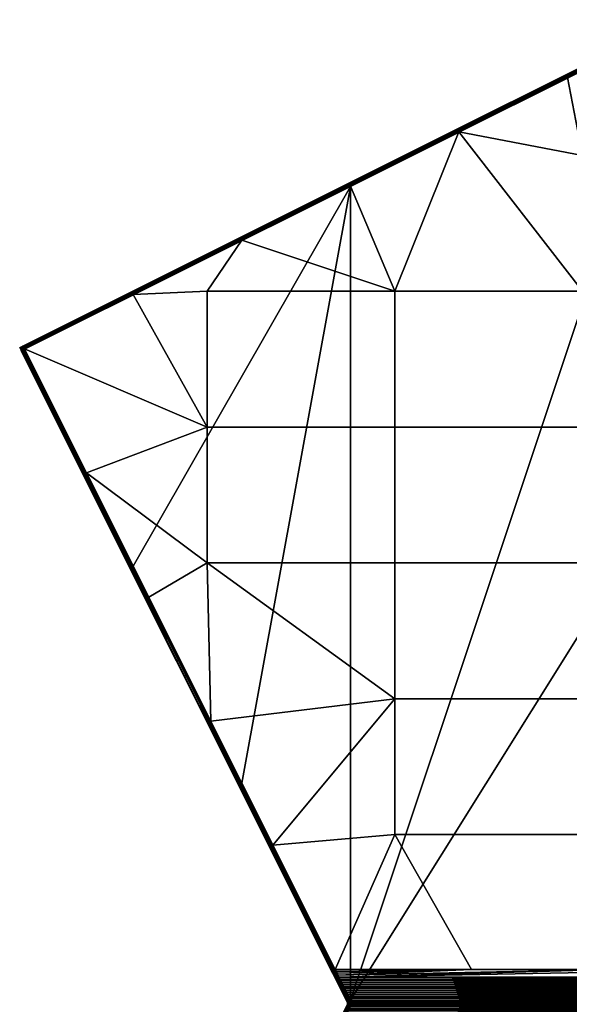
# Model space of a CAD drawing. Header units: millimetres. Extents: x -183 to 183, y -275 to 275.
# Tile 3 of 4: x -183 to -30, y 0 to 275. Entities that reach past the tile are written whole.
import ezdxf

# ---------------------------------------------------------------- set-up
doc = ezdxf.new("R2010")
doc.units = ezdxf.units.MM
doc.header["$MEASUREMENT"] = 0
doc.layers.add('Default', color=18, linetype='Continuous', true_color=0x000000)

msp = doc.modelspace()

# ---------------------------------------------------------------- linework, layer by layer
at = {"layer": 'Default'}
msp.add_lwpolyline([(-183.33, -183.33), (-91.67, 0), (-183.33, 183.33), (0, 275), (183.33, 183.33), (91.67, 0), (183.33, -183.33), (0, -275)], close=True, dxfattribs=at)

# ---------------------------------------------------------------- meshes
mesh = msp.add_polyface(dxfattribs=at)
corners = [(-78.57, 199.08, 28.42), (-91, 228.49, 25.16), (-121.33, 213.33, 26.84), (-130.95, 199.08, 28.42), (-151.66, 198.16, 28.52), (-60.66, 243.66, 23.47), (-181.99, 183, 30.2), (-130.95, 161.11, 32.63), (-182.44, 183.78, 29.21), (-91.44, 229.28, 24.16), (-91.44, 229.28, 1), (-182.44, 183.78, 1), (-0.42, 274.71, 0.63), (-182.41, 183.72, 0.63), (-182.43, 183.77, 0.82), (-0.44, 274.76, 0.82), (-0.32, 274.51, 0.29), (-182.31, 183.52, 0.29), (-182.37, 183.63, 0.45), (-0.37, 274.63, 0.45), (-0.24, 274.37, 0.16), (-182.24, 183.38, 0.16), (-0.08, 274.04, 0.02), (-182.07, 183.05, 0.02), (-182.16, 183.22, 0.07), (-0.16, 274.21, 0.07), (-91, 228.38), (-181.99, 182.89), (-182.44, 183.78, 1), (-91.44, 229.28, 1), (-91, 228.49, 25.16), (-60.66, 243.66, 23.47), (-91.15, 228.8, 25.06), (-121.33, 213.33, 26.84), (-182.07, 183.15, 30.17), (-151.66, 198.16, 28.52), (-181.99, 183, 30.2), (-182.15, 183.3, 30.1), (-182.22, 183.44, 30.01), (-182.29, 183.56, 29.88), (-91.44, 229.28, 24.16), (-182.42, 183.77, 29.38), (-182.4, 183.73, 29.55), (-91.4, 229.23, 24.51), (-182.35, 183.66, 29.72), (-0.43, 274.77, 19.29), (-182.44, 183.78, 29.21), (-182.59, 183.68, 1), (-182.74, 183.55, 1), (-182.74, 183.55, 29.21), (-182.59, 183.68, 29.21), (-182.44, 183.78, 1), (-182.44, 183.78, 29.21), (-182.86, 183.39, 1), (-182.86, 183.39, 29.21), (-182.48, 183.57, 0.46), (-182.37, 183.63, 0.45), (-182.31, 183.52, 0.29), (-182.41, 183.72, 0.63), (-182.66, 183.19, 0.32), (-182.7, 183.55, 0.78), (-182.86, 183.39, 1), (-182.74, 183.55, 1), (-182.59, 183.68, 1), (-182.44, 183.78, 1), (-182.43, 183.77, 0.82), (-182.74, 183.55, 29.21), (-182.86, 183.39, 29.21), (-182.7, 183.55, 29.42), (-182.42, 183.77, 29.38), (-182.59, 183.68, 29.21), (-182.44, 183.78, 29.21), (-182.4, 183.73, 29.55), (-182.35, 183.66, 29.72), (-182.48, 183.57, 29.75), (-182.29, 183.56, 29.88), (-182.66, 183.19, 29.88)]
mesh.append_faces([[corners[k] for k in face] for face in [(0, 1, 2, 2), (2, 3, 0, 0), (3, 2, 4, 4), (5, 1, 0, 0), (6, 7, 4, 4), (4, 7, 3, 3), (8, 9, 10, 11), (12, 13, 14, 15), (16, 17, 18, 19), (20, 21, 17, 16), (19, 18, 13, 12), (22, 23, 24, 25), (22, 26, 27, 23), (25, 24, 21, 20), (14, 28, 29, 29), (29, 15, 14, 14), (30, 31, 32, 32), (32, 33, 30, 30), (34, 35, 33, 33), (34, 36, 35, 35), (34, 32, 37, 37), (37, 32, 38, 38), (38, 32, 39, 39), (40, 41, 42, 43), (39, 32, 43, 43), (39, 43, 44, 44), (45, 40, 43, 43), (43, 42, 44, 44), (40, 46, 41, 41), (32, 34, 33, 33), (47, 48, 49, 50), (51, 47, 50, 52), (48, 53, 54, 49), (55, 56, 57, 57), (56, 55, 58, 58), (59, 55, 57, 57), (58, 55, 60, 60), (61, 62, 60, 60), (63, 64, 65, 65), (63, 60, 62, 62), (65, 60, 63, 63), (60, 65, 58, 58), (66, 67, 68, 68), (68, 69, 70, 70), (70, 69, 71, 71), (66, 68, 70, 70), (72, 69, 68, 68), (73, 72, 74, 74), (74, 75, 73, 73), (76, 75, 74, 74), (74, 72, 68, 68)]])
mesh = msp.add_polyface(dxfattribs=at)
corners = [(26.19, 199.08, 28.42), (26.19, 237.04, 24.21), (-26.19, 237.04, 24.21), (-26.19, 199.08, 28.42), (-30.33, 258.83, 21.79), (-60.66, 243.66, 23.47), (-78.57, 199.08, 28.42), (0, 273.99, 20.11), (-91, 0.89), (-91, 228.38), (0, 273.88), (60.66, 243.55), (-91.44, 229.28, 24.16), (-0.45, 274.78, 19.12), (-0.45, 274.78, 1), (-91.44, 229.28, 1), (0, 273.88), (-91, 228.38), (-0.08, 274.04, 0.02), (-91.44, 229.28, 1), (-0.45, 274.78, 1), (-0.44, 274.76, 0.82), (-0.23, 274.85, 1), (-0.45, 274.78, 1), (-0.45, 274.78, 19.12), (-0.23, 274.85, 19.12), (0, 274.88, 1), (0, 274.88, 19.12), (-30.33, 258.83, 21.79), (0, 273.99, 20.11), (-0.08, 274.14, 20.08), (-0.16, 274.29, 20.02), (-91.15, 228.8, 25.06), (-60.66, 243.66, 23.47), (-0.23, 274.44, 19.92), (-0.3, 274.56, 19.79), (-0.36, 274.66, 19.63), (-91.4, 229.23, 24.51), (-0.4, 274.73, 19.47), (-0.43, 274.77, 19.29), (-0.45, 274.78, 19.12), (-91.44, 229.28, 24.16), (0, 274.59, 0.29), (-0.26, 274.78, 0.64), (0, 274.81, 0.62), (0.16, 274.21, 0.07), (-0.16, 274.21, 0.07), (-0.23, 274.85, 1), (-0.44, 274.76, 0.82), (-0.32, 274.51, 0.29), (-0.42, 274.71, 0.63), (-0.45, 274.78, 1), (-0.37, 274.63, 0.45), (0.08, 274.04, 0.02), (0, 273.88), (-0.08, 274.04, 0.02), (-0.24, 274.37, 0.16), (0, 274.88, 1), (-0.26, 274.79, 19.45), (0, 274.63, 19.78), (0, 274.82, 19.47), (0.08, 274.14, 20.08), (0.16, 274.29, 20.02), (-0.16, 274.29, 20.02), (0, 273.99, 20.11), (-0.08, 274.14, 20.08), (-0.23, 274.44, 19.92), (-0.3, 274.56, 19.79), (-0.36, 274.66, 19.63), (-0.4, 274.73, 19.47), (-0.23, 274.85, 19.12), (0, 274.88, 19.12), (-0.45, 274.78, 19.12), (-0.43, 274.77, 19.29)]
mesh.append_faces([[corners[k] for k in face] for face in [(0, 1, 2, 3), (2, 4, 5, 5), (5, 3, 2, 2), (3, 5, 6, 6), (7, 4, 2, 2), (8, 9, 10, 10), (11, 8, 10, 10), (12, 13, 14, 15), (16, 17, 18, 18), (19, 20, 21, 21), (22, 23, 24, 25), (26, 22, 25, 27), (28, 29, 30, 30), (30, 31, 32, 32), (30, 33, 28, 28), (33, 30, 32, 32), (32, 34, 35, 35), (35, 36, 37, 37), (37, 38, 39, 39), (38, 37, 36, 36), (39, 40, 41, 41), (37, 32, 35, 35), (32, 31, 34, 34), (42, 43, 44, 44), (42, 45, 46, 46), (44, 43, 47, 47), (48, 47, 43, 43), (43, 42, 49, 49), (43, 50, 48, 48), (47, 48, 51, 51), (52, 50, 43, 43), (53, 54, 55, 55), (53, 55, 46, 46), (56, 42, 46, 46), (42, 56, 49, 49), (49, 52, 43, 43), (47, 57, 44, 44), (58, 59, 60, 60), (61, 62, 63, 63), (64, 61, 65, 65), (59, 66, 63, 63), (67, 66, 59, 59), (68, 67, 58, 58), (67, 59, 58, 58), (69, 68, 58, 58), (70, 60, 71, 71), (58, 60, 70, 70), (72, 73, 70, 70), (58, 70, 73, 73), (73, 69, 58, 58), (65, 61, 63, 63)]])
mesh = msp.add_polyface(dxfattribs=at)
corners = [(-26.19, 47.23, 45.25), (-26.19, 85.19, 41.04), (-78.57, 85.19, 41.04), (-78.57, 47.23, 45.25), (-57.15, 9.53, 49.43), (-19.05, 9.53, 49.43), (-95.25, 9.53, 49.43), (-91, 0.89), (90.9, 0.68), (-90.9, 0.68), (-90.84, 0.46), (90.8, 0.24), (-90.8, 0.23), (90.84, 0.46), (91, 0.89), (60.66, 243.55), (-94.99, 8.99, 49.49), (-57.15, 9.53, 49.43), (-95.25, 9.53, 49.43), (-94.46, 7.92, 49.61), (-94.72, 8.46, 49.55), (-94.19, 7.38, 49.66), (-19.05, 9.53, 49.43), (19.05, 9.53, 49.43), (-93.39, 5.76, 49.79), (93.66, 6.3, 49.75), (-93.66, 6.3, 49.75), (93.93, 6.84, 49.71), (-93.93, 6.84, 49.71), (-92.6, 4.15, 49.89), (92.86, 4.69, 49.86), (-92.86, 4.69, 49.86), (92.33, 3.61, 49.92), (-92.33, 3.61, 49.92), (-92.06, 3.07, 49.94), (-91.8, 2.53, 49.96), (92.06, 3.07, 49.94), (91.53, 1.99, 49.98), (-91.53, 1.99, 49.98), (-91.26, 1.45, 49.99), (-90.84, 0.46, 50), (90.84, 0.47, 50), (-90.9, 0.69, 50), (90.9, 0.69, 50), (-91, 0.91, 49.99), (91.26, 1.45, 49.99), (93.13, 5.22, 49.83), (-93.13, 5.22, 49.83), (-90.8, 0.23, 50), (90.8, 0.24, 50), (-91.16, 0.82, 49.98), (-91.79, 2.05, 49.95), (-91.98, 1.95, 49.88), (-91.33, 0.74, 49.93), (-91.26, 1.45, 49.99), (-91, 0.91, 49.99), (-91.53, 1.99, 49.98), (-91.2, 0.37, 0.07), (-91.15, -0.01, 0.07), (-91.49, 0, 0.29), (-91.53, 0.29, 0.29), (-91.49, 0.65, 0.16), (-91.63, 0.58, 0.29), (-90.8, 0.23), (-90.84, 0.46), (-90.9, 0.68), (-91.33, 0.73, 0.07), (-91.16, 0.81, 0.02), (-91, 0.89), (-91.2, 0.38, 49.93), (-91.53, 0.3, 49.71), (-91.49, 0, 49.71), (-91.15, -0.01, 49.93), (-91.49, 0.66, 49.83), (-91.63, 0.59, 49.7), (-90.8, 0.23, 50), (-90.84, 0.46, 50), (-90.9, 0.69, 50), (-91.33, 0.74, 49.93), (-91.16, 0.82, 49.98), (-91, 0.91, 49.99)]
mesh.append_faces([[corners[k] for k in face] for face in [(0, 1, 2, 3), (0, 3, 4, 5), (4, 3, 6, 6), (7, 8, 9, 9), (10, 11, 12, 12), (13, 10, 9, 9), (13, 11, 10, 10), (14, 8, 7, 7), (15, 14, 7, 7), (16, 17, 18, 18), (19, 17, 20, 20), (17, 16, 20, 20), (21, 22, 19, 19), (17, 19, 22, 22), (21, 23, 22, 22), (24, 25, 26, 26), (27, 28, 26, 26), (29, 30, 31, 31), (32, 33, 34, 34), (35, 36, 34, 34), (37, 38, 39, 39), (40, 41, 42, 42), (42, 43, 44, 44), (44, 45, 39, 39), (31, 46, 47, 47), (48, 49, 40, 40), (41, 43, 42, 42), (49, 41, 40, 40), (50, 51, 52, 53), (54, 51, 50, 50), (50, 55, 54, 54), (56, 51, 54, 54), (57, 58, 59, 60), (61, 60, 62, 62), (63, 58, 57, 57), (57, 64, 63, 63), (64, 57, 65, 65), (66, 67, 57, 57), (68, 65, 67, 67), (67, 65, 57, 57), (61, 66, 57, 57), (61, 57, 60, 60), (69, 70, 71, 72), (73, 74, 70, 70), (72, 75, 76, 69), (76, 77, 69, 69), (78, 69, 79, 79), (80, 79, 77, 77), (79, 69, 77, 77), (73, 69, 78, 78), (73, 70, 69, 69)]])
mesh = msp.add_polyface(dxfattribs=at)
corners = [(-78.57, 161.11, 32.63), (-78.57, 199.08, 28.42), (-130.95, 199.08, 28.42), (-130.95, 161.11, 32.63), (-26.19, 161.11, 32.63), (-26.19, 199.08, 28.42), (26.19, 161.11, 32.63), (26.19, 199.08, 28.42), (-78.57, 123.15, 36.83), (-130.95, 123.15, 36.83), (-26.19, 123.15, 36.83), (-26.19, 85.19, 41.04), (-78.57, 85.19, 41.04), (-164.65, 148.3, 34.05), (-181.99, 183, 30.2), (-147.3, 113.61, 37.89), (-129.95, 78.92, 41.74), (-91, 228.38), (-151.66, 122.22), (-181.99, 182.89), (-121.33, 61.56), (-91, 0.89), (-137.5, 91.67, 25), (-137.5, 91.67, 13), (-114.58, 45.83, 13), (-114.58, 45.83, 25), (-160.42, 137.5, 25), (-160.42, 137.5, 13), (-182.89, 182.44, 1), (-182.89, 182.44, 29.21), (-91.89, 0.45, 1), (-139.52, 95.7, 38.82), (-114.58, 45.83, 37), (-137.33, 91.47, 0.63), (-182.89, 182.44, 1), (-182.87, 182.45, 0.82), (-182.74, 182.51, 0.45), (-182.82, 182.47, 0.63), (-182.62, 182.57, 0.29), (-91.89, 0.45, 1), (-136.82, 91.73, 0.07), (-182.48, 182.64, 0.16), (-182.32, 182.72, 0.07), (-182.15, 182.8, 0.02), (-181.99, 182.89), (-151.66, 122.22), (-121.33, 61.56), (-182.16, 182.91, 30.19), (-164.65, 148.3, 34.05), (-181.99, 183, 30.2), (-182.33, 182.82, 30.14), (-138.96, 96.09, 39.76), (-129.95, 78.92, 41.74), (-147.3, 113.61, 37.89), (-95.91, 9.18, 49.16), (-139.47, 95.77, 39.2), (-182.49, 182.73, 30.06), (-182.64, 182.64, 29.93), (-182.76, 182.57, 29.76), (-182.84, 182.51, 29.58), (-182.88, 182.46, 29.39), (-182.89, 182.44, 29.21), (-139.52, 95.7, 38.82), (-96.14, 8.99, 48.62), (-182.15, 182.8, 0.02), (-182.07, 183.05, 0.02), (-181.99, 182.89), (-181.99, 183, 30.2), (-182.07, 183.15, 30.17), (-182.16, 182.91, 30.19)]
mesh.append_faces([[corners[k] for k in face] for face in [(0, 1, 2, 3), (4, 5, 1, 0), (6, 7, 5, 4), (8, 0, 3, 9), (10, 4, 0, 8), (11, 10, 8, 12), (13, 3, 14, 14), (15, 9, 13, 13), (13, 9, 3, 3), (9, 12, 8, 8), (16, 12, 9, 9), (16, 9, 15, 15), (17, 18, 19, 19), (18, 17, 20, 20), (20, 17, 21, 21), (22, 23, 24, 25), (26, 27, 23, 22), (27, 28, 23, 23), (28, 27, 26, 29), (23, 28, 30, 30), (31, 22, 32, 32), (29, 26, 31, 31), (22, 31, 26, 26), (33, 34, 35, 35), (36, 33, 37, 37), (35, 37, 33, 33), (38, 33, 36, 36), (33, 39, 34, 34), (40, 38, 41, 41), (42, 43, 40, 40), (44, 45, 43, 43), (43, 45, 40, 40), (40, 41, 42, 42), (33, 38, 40, 40), (45, 46, 40, 40), (47, 48, 49, 49), (47, 50, 51, 51), (51, 48, 47, 47), (51, 52, 53, 53), (54, 51, 55, 55), (48, 51, 53, 53), (56, 51, 50, 50), (57, 51, 56, 56), (55, 58, 59, 59), (58, 55, 57, 57), (55, 60, 61, 62), (59, 60, 55, 55), (63, 55, 62, 62), (57, 55, 51, 51), (64, 65, 66, 66), (67, 68, 69, 69)]])
mesh = msp.add_polyface(dxfattribs=at)
corners = [(-182.95, 182.61, 1), (-182.89, 182.44, 1), (-182.89, 182.44, 29.21), (-182.95, 182.61, 29.21), (-182.99, 183, 1), (-182.99, 182.8, 1), (-182.99, 182.8, 29.21), (-182.99, 183, 29.21), (-182.86, 183.39, 1), (-182.94, 183.2, 1), (-182.94, 183.2, 29.21), (-182.86, 183.39, 29.21), (-182.33, 183.15, 0.1), (-182.69, 182.76, 0.3), (-182.66, 183.19, 0.32), (-182.88, 183.19, 0.65), (-182.91, 182.76, 0.63), (-182.7, 183.55, 0.78), (-182.48, 183.57, 0.46), (-182.48, 182.64, 0.16), (-182.62, 182.57, 0.29), (-182.32, 182.72, 0.07), (-182.15, 182.8, 0.02), (-182.74, 182.51, 0.45), (-182.82, 182.47, 0.63), (-182.95, 182.61, 1), (-182.87, 182.45, 0.82), (-182.89, 182.44, 1), (-182.99, 182.8, 1), (-182.99, 183, 1), (-182.07, 183.05, 0.02), (-182.24, 183.38, 0.16), (-182.16, 183.22, 0.07), (-182.31, 183.52, 0.29), (-182.86, 183.39, 1), (-182.94, 183.2, 1), (-182.66, 183.19, 29.88), (-182.88, 183.19, 29.55), (-182.91, 182.76, 29.57), (-182.7, 182.76, 29.91), (-182.48, 183.57, 29.75), (-182.7, 183.55, 29.42), (-182.88, 182.46, 29.39), (-182.95, 182.61, 29.21), (-182.89, 182.44, 29.21), (-182.99, 183, 29.21), (-182.99, 182.8, 29.21), (-182.94, 183.2, 29.21), (-182.84, 182.51, 29.58), (-182.76, 182.57, 29.76), (-182.64, 182.64, 29.93), (-182.49, 182.73, 30.06), (-182.33, 182.82, 30.14), (-182.07, 183.15, 30.17), (-182.16, 182.91, 30.19), (-182.86, 183.39, 29.21), (-182.15, 183.3, 30.1), (-182.22, 183.44, 30.01), (-182.29, 183.56, 29.88)]
mesh.append_faces([[corners[k] for k in face] for face in [(0, 1, 2, 3), (4, 5, 6, 7), (5, 0, 3, 6), (8, 9, 10, 11), (9, 4, 7, 10), (12, 13, 14, 14), (15, 14, 13, 16), (17, 18, 14, 15), (19, 20, 13, 13), (19, 13, 12, 12), (21, 19, 12, 12), (21, 12, 22, 22), (23, 13, 20, 20), (16, 23, 24, 24), (25, 26, 27, 27), (26, 16, 24, 24), (28, 16, 25, 25), (26, 25, 16, 16), (16, 28, 29, 29), (15, 16, 29, 29), (16, 13, 23, 23), (22, 12, 30, 30), (12, 31, 32, 32), (31, 12, 14, 14), (14, 33, 31, 31), (30, 12, 32, 32), (34, 17, 15, 15), (15, 35, 34, 34), (29, 35, 15, 15), (36, 37, 38, 39), (40, 41, 37, 36), (42, 43, 44, 44), (38, 43, 42, 42), (38, 45, 46, 46), (45, 38, 37, 37), (37, 47, 45, 45), (43, 38, 46, 46), (48, 38, 42, 42), (49, 50, 39, 39), (50, 51, 39, 39), (49, 38, 48, 48), (52, 36, 51, 51), (39, 51, 36, 36), (53, 52, 54, 54), (49, 39, 38, 38), (37, 41, 55, 55), (56, 57, 36, 36), (58, 36, 57, 57), (56, 52, 53, 53), (36, 52, 56, 56), (55, 47, 37, 37)]])
mesh = msp.add_polyface(dxfattribs=at)
corners = [(-78.57, 47.23, 45.25), (-78.57, 85.19, 41.04), (-112.61, 44.22, 45.58), (-95.26, 9.53, 49.43), (-95.25, 9.53, 49.43), (-95.26, 9.53, 49.43), (-95.26, 9.53, 49.43), (-95.26, 9.53, 49.43), (-95.26, 9.53, 49.43), (-95.26, 9.53, 49.43), (-95.26, 9.53, 49.43), (-95.26, 9.53, 49.43), (-95.26, 9.53, 49.43), (-129.95, 78.92, 41.74), (-114.58, 45.83, 37), (-137.5, 91.67, 25), (-114.58, 45.83, 25), (-91.89, 0.45, 25), (-96.15, 8.97, 48.44), (-114.58, 45.83, 13), (-91.89, 0.45, 1), (-137.5, 91.67, 13), (-139.52, 95.7, 38.82), (-136.82, 91.73, 0.07), (-91.63, 0.58, 0.29), (-91.74, 0.52, 0.45), (-137.33, 91.47, 0.63), (-91.88, 0.45, 0.82), (-91.83, 0.48, 0.63), (-91.16, 0.81, 0.02), (-121.33, 61.56), (-91.49, 0.65, 0.16), (-91.33, 0.73, 0.07), (-91, 0.89), (-91.89, 0.45, 1), (-129.95, 78.92, 41.74), (-138.96, 96.09, 39.76), (-112.61, 44.22, 45.58), (-95.43, 9.45, 49.42), (-95.34, 9.49, 49.43), (-95.26, 9.53, 49.43), (-95.51, 9.4, 49.4), (-95.68, 9.31, 49.34), (-95.6, 9.36, 49.37), (-95.84, 9.22, 49.23), (-95.76, 9.26, 49.29), (-139.47, 95.77, 39.2), (-95.97, 9.14, 49.08), (-95.91, 9.18, 49.16), (-96.07, 9.07, 48.91), (-96.02, 9.1, 49), (-96.13, 9.01, 48.72), (-96.14, 8.99, 48.62), (-139.52, 95.7, 38.82), (-96.15, 8.97, 48.44), (-96.15, 8.98, 48.53), (-96.1, 9.04, 48.81), (-95.26, 9.53, 49.43), (-94.99, 8.99, 49.49), (-95.26, 9.53, 49.43), (-95.25, 9.53, 49.43), (-95.26, 9.53, 49.43), (-95.26, 9.53, 49.43), (-95.26, 9.53, 49.43), (-95.26, 9.53, 49.43), (-95.26, 9.53, 49.43)]
mesh.append_faces([[corners[k] for k in face] for face in [(0, 1, 2, 2), (2, 3, 4, 4), (3, 2, 5, 5), (4, 0, 2, 2), (2, 6, 7, 7), (2, 8, 9, 9), (9, 6, 2, 2), (2, 10, 5, 5), (2, 11, 12, 12), (12, 10, 2, 2), (2, 7, 11, 11), (1, 13, 2, 2), (14, 15, 16, 16), (14, 17, 18, 18), (19, 20, 17, 17), (17, 16, 19, 19), (20, 19, 21, 21), (18, 22, 14, 14), (17, 14, 16, 16), (23, 24, 25, 26), (27, 26, 28, 28), (28, 26, 25, 25), (29, 23, 30, 30), (24, 23, 31, 31), (31, 23, 32, 32), (23, 29, 32, 32), (30, 33, 29, 29), (34, 26, 27, 27), (35, 36, 37, 37), (37, 36, 38, 38), (37, 39, 40, 40), (36, 41, 38, 38), (37, 38, 39, 39), (36, 42, 43, 43), (36, 44, 45, 45), (36, 45, 42, 42), (36, 43, 41, 41), (46, 47, 48, 48), (46, 49, 50, 50), (46, 50, 47, 47), (51, 46, 52, 52), (53, 54, 55, 55), (55, 52, 53, 53), (56, 46, 51, 51), (46, 56, 49, 49), (36, 48, 44, 44), (57, 58, 59, 59), (59, 58, 60, 60), (58, 61, 62, 62), (58, 63, 64, 64), (63, 58, 65, 65)]])
mesh = msp.add_polyface(dxfattribs=at)
corners = [(26.19, 47.23, 45.25), (26.19, 85.19, 41.04), (-26.19, 85.19, 41.04), (-26.19, 47.23, 45.25), (-19.05, 9.53, 49.43), (19.05, 9.53, 49.43), (57.15, 9.53, 49.43), (78.57, 47.23, 45.25), (112.61, 44.22, 45.58), (78.57, 85.19, 41.04), (95.25, 9.53, 49.43), (90.84, 0.46), (-90.9, 0.68), (90.9, 0.68), (90.78, 0.01), (-90.8, 0.23), (90.8, 0.24), (-94.19, 7.38, 49.66), (-93.93, 6.84, 49.71), (94.19, 7.38, 49.66), (-93.39, 5.76, 49.79), (-93.13, 5.22, 49.83), (93.39, 5.76, 49.79), (-92.6, 4.15, 49.89), (-92.33, 3.61, 49.92), (92.6, 4.15, 49.89), (-91.8, 2.53, 49.96), (-91.53, 1.99, 49.98), (91.8, 2.53, 49.96), (19.05, 9.53, 49.43), (94.46, 7.92, 49.61), (57.15, 9.53, 49.43), (-93.66, 6.3, 49.75), (93.66, 6.3, 49.75), (93.93, 6.84, 49.71), (93.13, 5.22, 49.83), (95.25, 9.53, 49.43), (94.99, 8.99, 49.49), (94.72, 8.46, 49.55), (91.53, 1.99, 49.98), (91, 0.91, 49.99), (91.26, 1.45, 49.99), (-91, 0.91, 49.99), (90.9, 0.69, 50), (-92.86, 4.69, 49.86), (92.86, 4.69, 49.86), (92.33, 3.61, 49.92), (-92.06, 3.07, 49.94), (92.06, 3.07, 49.94), (-91.26, 1.45, 49.99), (91.16, 0.82, 49.98), (91.79, 2.05, 49.95), (91.26, 1.45, 49.99), (91, 0.91, 49.99), (91.15, 0.01, 0.07), (91.2, 0.38, 0.07), (91.53, 0.3, 0.29), (91.49, 0, 0.29), (91.33, 0.73, 0.07), (91.49, 0.65, 0.16), (90.9, 0.68), (91, 0.89), (91.16, 0.81, 0.02), (90.84, 0.46), (90.8, 0.24), (91.15, 0.01, 49.93), (91.49, 0, 49.71), (91.53, 0.3, 49.71), (91.2, 0.38, 49.93), (91.49, 0.66, 49.83), (91.33, 0.74, 49.93), (90.9, 0.69, 50), (91.16, 0.82, 49.98), (91, 0.91, 49.99), (90.84, 0.47, 50), (90.8, 0.24, 50)]
mesh.append_faces([[corners[k] for k in face] for face in [(0, 1, 2, 3), (0, 3, 4, 5), (0, 5, 6, 6), (6, 7, 0, 0), (7, 8, 9, 9), (10, 7, 6, 6), (11, 12, 13, 13), (14, 15, 16, 16), (17, 18, 19, 19), (20, 21, 22, 22), (23, 24, 25, 25), (26, 27, 28, 28), (29, 30, 31, 31), (32, 33, 34, 34), (33, 20, 22, 22), (21, 35, 22, 22), (19, 18, 34, 34), (36, 31, 37, 37), (37, 31, 38, 38), (31, 30, 38, 38), (30, 29, 19, 19), (29, 17, 19, 19), (28, 27, 39, 39), (40, 41, 42, 42), (40, 42, 43, 43), (44, 45, 35, 35), (23, 25, 45, 45), (46, 25, 24, 24), (47, 48, 46, 46), (28, 48, 26, 26), (39, 49, 41, 41), (50, 51, 52, 52), (50, 52, 53, 53), (54, 55, 56, 57), (55, 58, 59, 59), (60, 61, 62, 62), (62, 58, 55, 55), (63, 60, 55, 55), (62, 55, 60, 60), (55, 64, 63, 63), (55, 54, 64, 64), (55, 59, 56, 56), (65, 66, 67, 68), (68, 69, 70, 70), (71, 72, 73, 73), (72, 68, 70, 70), (74, 68, 71, 71), (72, 71, 68, 68), (68, 74, 75, 75), (68, 75, 65, 65), (68, 67, 69, 69)]])
mesh = msp.add_polyface(dxfattribs=at)
corners = [(-96.15, 8.97, 48.44), (-91.89, 0.45, 48.99), (-95.54, 7.76, 48.57), (-94.94, 6.54, 48.69), (-94.25, 5.4, 49.23), (-94.31, 5.35, 49.01), (-93.7, 4.13, 49.09), (-93.64, 4.17, 49.31), (-94.14, 5.46, 49.43), (-93.53, 4.24, 49.51), (-93.99, 5.55, 49.59), (-93.38, 4.32, 49.67), (-94.86, 6.62, 49.13), (-94.92, 6.57, 48.91), (-94.75, 6.69, 49.33), (-94.6, 6.78, 49.49), (-94.42, 6.88, 49.61), (-93.81, 5.65, 49.71), (-94.23, 6.98, 49.67), (-93.62, 5.75, 49.77), (-95.47, 7.84, 49.02), (-95.53, 7.79, 48.8), (-95.36, 7.91, 49.21), (-95.21, 8.01, 49.38), (-95.03, 8.11, 49.49), (-94.84, 8.21, 49.55), (-94.33, 5.32, 48.79), (-93.72, 4.11, 48.87), (-94.94, 6.54, 48.69), (-95.54, 7.76, 48.57), (-93.66, 6.3, 49.75), (-93.93, 6.84, 49.71), (-96.1, 9.04, 48.81), (-95.91, 9.18, 49.16), (-96.02, 9.1, 49), (-95.76, 9.26, 49.29), (-95.6, 9.36, 49.37), (-95.68, 9.31, 49.34), (-95.84, 9.22, 49.23), (-95.51, 9.4, 49.4), (-96.15, 8.98, 48.53), (-96.13, 9.01, 48.72), (-96.14, 8.99, 48.62), (-96.15, 8.97, 48.44), (-95.97, 9.14, 49.08), (-96.07, 9.07, 48.91), (-94.19, 7.38, 49.66), (-94.46, 7.92, 49.61), (-95.26, 9.53, 49.43), (-95.26, 9.53, 49.43), (-94.99, 8.99, 49.49), (-95.34, 9.49, 49.43), (-94.72, 8.46, 49.55), (-95.26, 9.53, 49.43), (-95.26, 9.53, 49.43), (-95.43, 9.45, 49.42), (-95.26, 9.53, 49.43), (-95.26, 9.53, 49.43), (-95.26, 9.53, 49.43)]
mesh.append_faces([[corners[k] for k in face] for face in [(0, 1, 2, 2), (2, 1, 3, 3), (4, 5, 6, 7), (8, 4, 7, 9), (10, 8, 9, 11), (12, 13, 5, 4), (14, 12, 4, 8), (15, 14, 8, 10), (16, 15, 10, 17), (18, 16, 17, 19), (20, 21, 13, 12), (22, 20, 12, 14), (23, 22, 14, 15), (24, 23, 15, 16), (25, 24, 16, 18), (26, 27, 6, 5), (28, 26, 5, 13), (13, 21, 29, 28), (30, 31, 18, 18), (19, 30, 18, 18), (21, 20, 32, 32), (22, 23, 33, 33), (34, 20, 22, 22), (35, 23, 24, 24), (24, 36, 37, 37), (24, 37, 35, 35), (38, 23, 35, 35), (39, 36, 24, 24), (40, 29, 21, 21), (41, 21, 32, 32), (42, 40, 21, 21), (21, 41, 42, 42), (43, 29, 40, 40), (23, 38, 33, 33), (22, 44, 34, 34), (20, 34, 45, 45), (44, 22, 33, 33), (20, 45, 32, 32), (18, 46, 47, 25), (48, 49, 50, 50), (51, 25, 50, 50), (25, 52, 50, 50), (52, 25, 47, 47), (31, 46, 18, 18), (53, 54, 50, 50), (51, 50, 54, 54), (55, 25, 51, 51), (49, 56, 50, 50), (57, 58, 50, 50), (39, 25, 55, 55), (25, 39, 24, 24)]])
mesh = msp.add_polyface(dxfattribs=at)
corners = [(-91.89, 0.45, 48.99), (-96.15, 8.97, 48.44), (-91.89, 0.45, 25), (-93.11, 2.89, 48.93), (-92.5, 1.67, 48.97), (-93.72, 4.11, 48.87), (-94.33, 5.32, 48.79), (-94.94, 6.54, 48.69), (-93.03, 2.95, 49.37), (-93.09, 2.91, 49.15), (-92.48, 1.68, 49.19), (-92.42, 1.72, 49.41), (-92.92, 3.01, 49.56), (-92.31, 1.78, 49.6), (-92.77, 3.09, 49.73), (-92.16, 1.86, 49.77), (-92.59, 3.18, 49.84), (-91.98, 1.95, 49.88), (-92.4, 3.28, 49.91), (-91.79, 2.05, 49.95), (-93.64, 4.17, 49.31), (-93.7, 4.13, 49.09), (-93.53, 4.24, 49.51), (-93.38, 4.32, 49.67), (-93.2, 4.42, 49.79), (-93.01, 4.52, 49.85), (-93.81, 5.65, 49.71), (-93.99, 5.55, 49.59), (-93.62, 5.75, 49.77), (-91.88, 0.46, 49.18), (-92.5, 1.67, 48.97), (-91.89, 0.45, 48.99), (-93.11, 2.89, 48.93), (-91.83, 0.48, 49.36), (-91.75, 0.53, 49.54), (-91.63, 0.59, 49.7), (-91.49, 0.66, 49.83), (-93.72, 4.11, 48.87), (-91.33, 0.74, 49.93), (-91.8, 2.53, 49.96), (-92.06, 3.07, 49.94), (-91.53, 1.99, 49.98), (-92.33, 3.61, 49.92), (-92.6, 4.15, 49.89), (-92.86, 4.69, 49.86), (-93.13, 5.22, 49.83), (-93.39, 5.76, 49.79), (-93.66, 6.3, 49.75), (-91.89, 0.45, 25), (-91.81, 0.23, 49), (-91.89, 0.45, 48.99), (-91.78, 0, 1), (-91.81, 0.23, 1), (-91.89, 0.45, 1), (-91.53, 0.29, 0.29), (-91.49, 0, 0.29), (-91.71, 0, 0.63), (-91.74, 0.24, 0.63), (-91.74, 0.52, 0.45), (-91.63, 0.58, 0.29), (-91.81, 0.23, 1), (-91.88, 0.45, 0.82), (-91.89, 0.45, 1), (-91.83, 0.48, 0.63), (-91.53, 0.3, 49.71), (-91.74, 0.25, 49.37), (-91.71, 0, 49.37), (-91.49, 0, 49.71), (-91.75, 0.53, 49.54), (-91.83, 0.48, 49.36), (-91.88, 0.46, 49.18), (-91.81, 0.23, 49), (-91.89, 0.45, 48.99), (-91.63, 0.59, 49.7)]
mesh.append_faces([[corners[k] for k in face] for face in [(0, 1, 2, 2), (3, 0, 4, 4), (3, 5, 0, 0), (6, 0, 5, 5), (6, 7, 0, 0), (8, 9, 10, 11), (12, 8, 11, 13), (14, 12, 13, 15), (16, 14, 15, 17), (18, 16, 17, 19), (20, 21, 9, 8), (22, 20, 8, 12), (23, 22, 12, 14), (24, 23, 14, 16), (25, 24, 16, 18), (26, 27, 23, 24), (28, 26, 24, 25), (29, 10, 30, 31), (10, 9, 32, 30), (33, 11, 10, 29), (34, 13, 11, 33), (15, 35, 36, 36), (35, 13, 34, 34), (9, 21, 37, 32), (35, 15, 13, 13), (15, 36, 38, 17), (19, 39, 40, 18), (19, 41, 39, 39), (40, 42, 18, 18), (43, 18, 42, 42), (25, 43, 44, 44), (18, 43, 25, 25), (25, 45, 46, 28), (25, 44, 45, 45), (28, 46, 47, 47), (48, 49, 50, 50), (51, 49, 52, 52), (53, 52, 48, 48), (52, 49, 48, 48), (54, 55, 56, 57), (54, 57, 58, 59), (57, 60, 61, 61), (60, 62, 61, 61), (57, 63, 58, 58), (57, 61, 63, 63), (64, 65, 66, 67), (64, 68, 69, 65), (65, 70, 71, 71), (71, 70, 72, 72), (64, 73, 68, 68), (65, 69, 70, 70)]])
mesh = msp.add_polyface(dxfattribs=at)
corners = [(-112.61, -44.22, 45.58), (-78.57, -85.19, 41.04), (-78.57, -47.23, 45.25), (-26.19, -47.23, 45.25), (-19.05, -9.53, 49.43), (-57.15, -9.53, 49.43), (-95.25, -9.53, 49.43), (26.19, -47.23, 45.25), (19.05, -9.53, 49.43), (-90.9, -0.68), (91, -0.89), (-91, -0.89), (-90.8, -0.24), (90.84, -0.46), (-90.84, -0.46), (90.9, -0.68), (-90.78, -0.01), (90.8, -0.23), (90.78, 0.01), (-90.8, 0.23), (90.78, 0.01, 50), (-90.8, 0.23, 50), (-90.78, -0.01, 50), (-92.06, -3.07, 49.94), (92.06, -3.07, 49.94), (-91.8, -2.53, 49.96), (-91.53, -1.99, 49.98), (91.53, -1.99, 49.98), (-91.26, -1.45, 49.99), (-90.84, -0.47, 50), (90.84, -0.46, 50), (-90.8, -0.24, 50), (90.8, -0.23, 50), (-91, -0.91, 49.99), (91, -0.91, 49.99), (-90.9, -0.69, 50), (90.9, -0.69, 50), (-94.19, -7.38, 49.66), (-94.46, -7.92, 49.61), (-19.05, -9.53, 49.43), (-94.99, -8.99, 49.49), (-57.15, -9.53, 49.43), (-94.72, -8.46, 49.55), (-95.25, -9.53, 49.43), (-93.93, -6.84, 49.71), (93.93, -6.84, 49.71), (-93.66, -6.3, 49.75), (93.66, -6.3, 49.75), (-93.39, -5.76, 49.79), (92.86, -4.69, 49.86), (-92.6, -4.15, 49.89), (-92.86, -4.69, 49.86), (19.05, -9.53, 49.43), (-91.16, -0.82, 49.98), (-91.79, -2.05, 49.95), (-91.26, -1.45, 49.99), (-91, -0.91, 49.99), (-91.15, -0.01, 0.07), (-91.2, -0.38, 0.07), (-91.53, -0.3, 0.29), (-91.49, 0, 0.29), (-90.9, -0.68), (-91, -0.89), (-91.16, -0.81, 0.02), (-91.33, -0.73, 0.07), (-90.8, -0.24), (-90.84, -0.46), (-90.78, -0.01), (-90.8, 0.23), (-91.15, -0.01, 49.93), (-91.49, 0, 49.71), (-91.53, -0.3, 49.71), (-91.2, -0.38, 49.93), (-91.49, -0.66, 49.83), (-91.33, -0.74, 49.93), (-90.9, -0.69, 50), (-91.16, -0.82, 49.98), (-91, -0.91, 49.99), (-90.84, -0.47, 50), (-90.8, -0.24, 50), (-90.78, -0.01, 50), (-90.8, 0.23, 50)]
mesh.append_faces([[corners[k] for k in face] for face in [(0, 1, 2, 2), (3, 4, 5, 5), (5, 2, 3, 3), (2, 5, 6, 6), (3, 7, 8, 4), (9, 10, 11, 11), (12, 13, 14, 14), (14, 15, 9, 9), (16, 17, 12, 12), (17, 13, 12, 12), (15, 10, 9, 9), (13, 15, 14, 14), (18, 16, 19, 19), (20, 21, 22, 22), (23, 24, 25, 25), (26, 27, 28, 28), (29, 30, 31, 31), (31, 32, 22, 22), (33, 34, 35, 35), (35, 36, 29, 29), (37, 38, 39, 39), (40, 41, 42, 42), (41, 38, 42, 42), (41, 40, 43, 43), (44, 45, 46, 46), (47, 48, 46, 46), (49, 50, 51, 51), (38, 41, 39, 39), (30, 32, 31, 31), (34, 36, 35, 35), (52, 37, 39, 39), (53, 54, 55, 55), (53, 55, 56, 56), (57, 58, 59, 60), (61, 62, 63, 63), (63, 64, 58, 58), (58, 57, 65, 66), (58, 66, 61, 61), (65, 57, 67, 67), (63, 58, 61, 61), (67, 57, 68, 68), (69, 70, 71, 72), (72, 73, 74, 74), (75, 76, 77, 77), (76, 72, 74, 74), (72, 78, 79, 69), (71, 73, 72, 72), (72, 75, 78, 78), (79, 80, 69, 69), (76, 75, 72, 72), (80, 81, 69, 69)]])
mesh = msp.add_polyface(dxfattribs=at)
corners = [(-91.89, -0.45, 25), (-96.15, -8.97, 48.44), (-91.89, -0.45, 48.99), (-92.5, -1.67, 48.97), (-93.11, -2.89, 48.93), (-93.72, -4.11, 48.87), (-92.4, -3.28, 49.91), (-92.59, -3.18, 49.84), (-93.2, -4.42, 49.79), (-93.01, -4.52, 49.85), (-92.42, -1.72, 49.41), (-92.48, -1.68, 49.19), (-93.09, -2.91, 49.15), (-93.03, -2.95, 49.37), (-92.31, -1.78, 49.6), (-92.92, -3.01, 49.56), (-92.16, -1.86, 49.77), (-92.77, -3.09, 49.73), (-91.98, -1.95, 49.88), (-91.79, -2.05, 49.95), (-92.5, -1.67, 48.97), (-93.11, -2.89, 48.93), (-91.88, -0.46, 49.18), (-91.89, -0.45, 48.99), (-91.83, -0.48, 49.36), (-91.75, -0.53, 49.54), (-91.49, -0.66, 49.83), (-91.63, -0.59, 49.7), (-91.33, -0.74, 49.93), (-92.86, -4.69, 49.86), (-92.6, -4.15, 49.89), (-92.33, -3.61, 49.92), (-92.06, -3.07, 49.94), (-91.16, -0.82, 49.98), (-91.8, -2.53, 49.96), (-91.53, -1.99, 49.98), (-91.26, -1.45, 49.99), (-91.89, -0.45, 25), (-91.89, -0.45, 48.99), (-91.81, -0.23, 49), (-91.78, 0, 1), (-91.78, 0, 49), (-91.81, 0.23, 49), (-91.81, -0.23, 1), (-91.89, -0.45, 1), (-91.49, 0, 0.29), (-91.53, -0.3, 0.29), (-91.74, -0.25, 0.63), (-91.71, 0, 0.63), (-91.81, -0.23, 1), (-91.88, -0.45, 0.82), (-91.89, -0.45, 1), (-91.74, -0.52, 0.45), (-91.83, -0.48, 0.63), (-91.78, 0, 1), (-91.63, -0.58, 0.29), (-91.49, -0.65, 0.16), (-91.2, -0.38, 0.07), (-91.33, -0.73, 0.07), (-91.74, 0.24, 0.63), (-91.81, 0.23, 1), (-91.49, 0, 49.71), (-91.71, 0, 49.37), (-91.74, -0.25, 49.37), (-91.53, -0.3, 49.71), (-91.81, -0.23, 49), (-91.89, -0.45, 48.99), (-91.88, -0.46, 49.18), (-91.83, -0.48, 49.36), (-91.75, -0.53, 49.54), (-91.78, 0, 49), (-91.63, -0.59, 49.7), (-91.49, -0.66, 49.83), (-91.74, 0.25, 49.37), (-91.81, 0.23, 49)]
mesh.append_faces([[corners[k] for k in face] for face in [(0, 1, 2, 2), (3, 2, 4, 4), (5, 4, 2, 2), (6, 7, 8, 9), (10, 11, 12, 13), (14, 10, 13, 15), (16, 14, 15, 17), (18, 16, 17, 7), (19, 18, 7, 6), (20, 21, 12, 11), (11, 22, 23, 20), (22, 11, 10, 24), (24, 10, 14, 25), (16, 26, 27, 14), (18, 28, 26, 16), (27, 25, 14, 14), (9, 29, 30, 30), (9, 30, 31, 6), (6, 31, 32, 32), (28, 18, 19, 33), (6, 32, 34, 19), (19, 35, 36, 36), (35, 19, 34, 34), (37, 38, 39, 39), (40, 39, 41, 41), (42, 40, 41, 41), (39, 43, 37, 37), (43, 39, 40, 40), (44, 37, 43, 43), (45, 46, 47, 48), (49, 50, 51, 51), (47, 52, 53, 53), (53, 50, 47, 47), (47, 46, 52, 52), (48, 47, 49, 54), (52, 46, 55, 55), (56, 55, 46, 46), (49, 47, 50, 50), (57, 58, 56, 56), (46, 57, 56, 56), (59, 48, 54, 60), (61, 62, 63, 64), (65, 66, 67, 67), (63, 68, 69, 69), (68, 63, 67, 67), (62, 70, 65, 63), (63, 69, 64, 64), (69, 71, 64, 64), (72, 64, 71, 71), (65, 67, 63, 63), (73, 74, 70, 62)]])
mesh = msp.add_polyface(dxfattribs=at)
corners = [(26.19, -47.23, 45.25), (57.15, -9.53, 49.43), (19.05, -9.53, 49.43), (78.57, -47.23, 45.25), (95.25, -9.53, 49.43), (90.8, -0.23), (-90.78, -0.01), (90.78, 0.01), (90.8, 0.24, 50), (-90.8, 0.23, 50), (90.78, 0.01, 50), (-91.53, -1.99, 49.98), (-91.8, -2.53, 49.96), (91.8, -2.53, 49.96), (-92.06, -3.07, 49.94), (-92.33, -3.61, 49.92), (92.33, -3.61, 49.92), (-91, -0.91, 49.99), (-91.26, -1.45, 49.99), (91.26, -1.45, 49.99), (-92.6, -4.15, 49.89), (92.6, -4.15, 49.89), (-92.86, -4.69, 49.86), (-93.13, -5.22, 49.83), (93.13, -5.22, 49.83), (-93.39, -5.76, 49.79), (93.39, -5.76, 49.79), (-93.93, -6.84, 49.71), (-94.19, -7.38, 49.66), (94.19, -7.38, 49.66), (91.53, -1.99, 49.98), (90.84, -0.46, 50), (-90.84, -0.47, 50), (90.9, -0.69, 50), (92.06, -3.07, 49.94), (92.86, -4.69, 49.86), (91, -0.91, 49.99), (93.66, -6.3, 49.75), (-93.66, -6.3, 49.75), (93.93, -6.84, 49.71), (19.05, -9.53, 49.43), (57.15, -9.53, 49.43), (94.46, -7.92, 49.61), (94.72, -8.46, 49.55), (94.99, -8.99, 49.49), (95.25, -9.53, 49.43), (-90.78, -0.01, 50), (90.8, -0.23, 50), (91.16, -0.82, 49.98), (91, -0.91, 49.99), (91.26, -1.45, 49.99), (91.2, -0.37, 0.07), (91.15, 0.01, 0.07), (91.49, 0, 0.29), (91.53, -0.29, 0.29), (90.8, 0.24), (90.78, 0.01), (90.84, -0.46), (90.8, -0.23), (90.9, -0.68), (91.33, -0.73, 0.07), (91.16, -0.81, 0.02), (91, -0.89), (91.49, -0.65, 0.16), (91.2, -0.38, 49.93), (91.53, -0.3, 49.71), (91.49, 0, 49.71), (91.15, 0.01, 49.93), (90.8, 0.24, 50), (90.78, 0.01, 50), (90.8, -0.23, 50), (90.84, -0.46, 50), (90.9, -0.69, 50), (91.33, -0.74, 49.93), (91.16, -0.82, 49.98), (91, -0.91, 49.99), (91.49, -0.66, 49.83)]
mesh.append_faces([[corners[k] for k in face] for face in [(0, 1, 2, 2), (1, 0, 3, 3), (4, 1, 3, 3), (5, 6, 7, 7), (8, 9, 10, 10), (11, 12, 13, 13), (14, 15, 16, 16), (17, 18, 19, 19), (15, 20, 21, 21), (22, 23, 24, 24), (23, 25, 26, 26), (27, 28, 29, 29), (18, 30, 19, 19), (31, 32, 33, 33), (16, 34, 14, 14), (13, 12, 34, 34), (21, 20, 35, 35), (16, 15, 21, 21), (11, 13, 30, 30), (19, 36, 17, 17), (26, 25, 37, 37), (23, 26, 24, 24), (37, 38, 39, 39), (29, 28, 40, 40), (24, 35, 22, 22), (41, 42, 40, 40), (29, 40, 42, 42), (29, 39, 27, 27), (43, 41, 44, 44), (41, 43, 42, 42), (44, 41, 45, 45), (10, 46, 47, 47), (48, 49, 50, 50), (51, 52, 53, 54), (55, 52, 56, 56), (52, 51, 57, 58), (57, 51, 59, 59), (56, 52, 58, 58), (60, 61, 51, 51), (62, 59, 61, 61), (61, 59, 51, 51), (63, 60, 51, 51), (64, 65, 66, 67), (68, 69, 67, 67), (67, 70, 71, 64), (71, 72, 64, 64), (69, 70, 67, 67), (73, 64, 74, 74), (75, 74, 72, 72), (74, 64, 72, 72), (76, 64, 73, 73)]])

doc.saveas('drawing.dxf')
